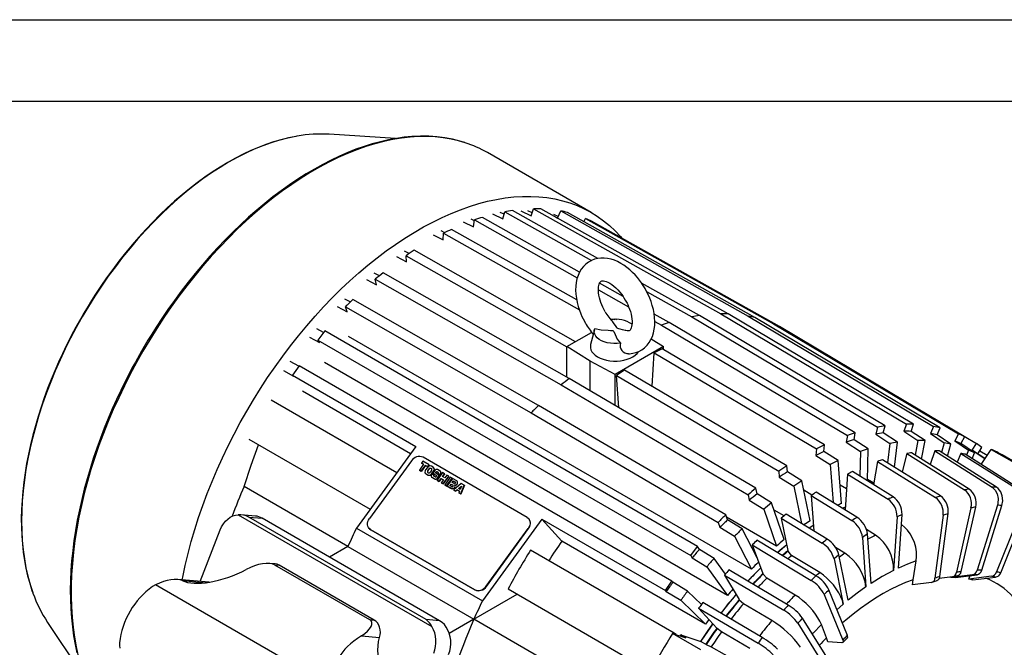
# Model space of a CAD drawing. Header units: inches. Extents: x 0 to 99, y 0 to 76.5.
# Tile 12 of 13: x 55.3 to 82.5, y 59.2 to 76.5. Entities that reach past the tile are written whole.
import ezdxf

# ---------------------------------------------------------------- set-up
doc = ezdxf.new("R2010")
doc.units = ezdxf.units.IN
doc.header["$LTSCALE"] = 9
doc.header["$MEASUREMENT"] = 0
doc.layers.add('TEXT', color=140, linetype='Continuous', lineweight=25)

msp = doc.modelspace()

# ---------------------------------------------------------------- linework, layer by layer
at = {"color": 7, "linetype": 'Continuous'}
msp.add_line((0.0009, 76.5009), (99.0009, 76.5009), dxfattribs=at)
for p, q in [((65.6509, 73.2202), (63.8204, 73.3381)), ((71.0589, 71.1778), (68.1915, 72.8332)), ((69.4001, 71.0857), (69.4696, 71.2834)), ((69.4696, 71.2834), (74.6451, 68.3821)), ((74.8435, 68.3799), (69.6681, 71.2811)), ((70.7388, 69.5351), (68.0544, 71.0451)), ((68.3367, 71.146), (68.6199, 71.004)), ((68.6523, 71.1284), (68.5466, 71.1814)), ((68.6199, 71.004), (68.671, 71.2002)), ((68.671, 71.2002), (71.0669, 69.8552)), ((71.2414, 69.9104), (68.881, 71.2356)), ((69.1151, 71.2275), (69.4001, 71.0857)), ((69.429, 71.1678), (69.3135, 71.2253)), ((70.1505, 71.0669), (70.0288, 71.1273)), ((70.0733, 71.054), (70.1319, 71.0249)), ((70.1319, 71.0249), (70.2187, 71.2207)), ((70.2187, 71.2207), (75.4004, 68.3188)), ((75.5839, 68.2791), (70.4022, 71.181)), ((70.8581, 70.9257), (70.9053, 71.0135)), ((70.9053, 71.0135), (76.0928, 68.1096)), ((67.5233, 70.9239), (67.8047, 70.7814)), ((67.8328, 70.9498), (67.7412, 70.9962)), ((67.8047, 70.7814), (67.8366, 70.9728)), ((67.8366, 70.9728), (70.6754, 69.3759)), ((76.2583, 68.0331), (71.0708, 70.9369)), ((66.689, 70.565), (66.9685, 70.4217)), ((67.0124, 70.621), (66.911, 70.6729)), ((66.9685, 70.4217), (66.9805, 70.6049)), ((66.9805, 70.6049), (70.7325, 68.4893)), ((70.6587, 68.7641), (67.2025, 70.7129)), ((65.6801, 69.9624), (65.9573, 69.8178)), ((66.0294, 70.0444), (65.9021, 70.1107)), ((65.9453, 69.9872), (70.3878, 67.4735)), ((65.9573, 69.8178), (65.9453, 69.9872)), ((70.6255, 67.613), (66.1674, 70.1355)), ((65.2087, 69.4317), (65.0678, 69.5064)), ((70.4499, 66.598), (65.3113, 69.515)), ((64.8499, 69.3271), (65.1253, 69.1812)), ((65.1253, 69.1812), (65.0934, 69.3357)), ((65.0934, 69.3357), (70.232, 66.4188)), ((71.9417, 68.8584), (71.2888, 69.2257)), ((74.0497, 68.3338), (72.4495, 69.2322)), ((71.2601, 69.047), (72.093, 68.5785)), ((72.5891, 69.0006), (73.8398, 68.2984)), ((64.0445, 68.5824), (64.318, 68.4347)), ((64.4043, 68.7085), (64.2544, 68.7894)), ((64.318, 68.4347), (64.2669, 68.5719)), ((64.2669, 68.5719), (69.3985, 65.6487)), ((69.6084, 65.8557), (64.4768, 68.779)), ((73.2162, 68.1415), (72.8006, 68.3753)), ((73.8398, 68.2984), (78.9714, 65.2539)), ((79.1813, 65.2893), (74.0497, 68.3338)), ((74.6451, 68.3821), (79.77, 65.3371)), ((79.9684, 65.3349), (74.8435, 68.3799)), ((75.4004, 68.3188), (80.519, 65.2745)), ((71.6182, 68.2231), (71.5797, 68.2448)), ((71.691, 68.2282), (71.7241, 68.2473)), ((71.7241, 68.2473), (71.7603, 68.2281)), ((72.8184, 68.1705), (72.9983, 68.0692)), ((72.9983, 68.0692), (78.1369, 65.0265)), ((78.3548, 65.0988), (73.2162, 68.1415)), ((80.7026, 65.2347), (75.5839, 68.2791)), ((76.0928, 68.1096), (81.2057, 65.0672)), ((81.3712, 64.9906), (76.2583, 68.0331)), ((63.2776, 67.7408), (63.5493, 67.5913)), ((63.6658, 67.8677), (63.476, 67.9721)), ((63.6963, 67.9095), (63.5112, 67.6557)), ((73.9967, 61.9633), (63.6963, 67.9095)), ((75.4865, 61.3314), (64.351, 67.7598)), ((70.3878, 67.4759), (71.0722, 67.8709)), ((71.1505, 67.9441), (71.043, 67.5356)), ((76.4264, 67.9331), (76.5934, 67.8395)), ((76.5934, 67.8395), (81.7022, 64.7995)), ((63.5112, 67.6557), (73.8115, 61.7095)), ((63.5493, 67.5913), (63.5112, 67.6557)), ((71.0281, 67.0741), (70.3878, 67.4759)), ((70.3878, 66.6333), (70.3878, 67.4759)), ((73.0604, 67.4759), (71.7241, 66.7044)), ((72.7201, 67.6894), (73.0604, 67.4759)), ((73.0604, 67.391), (73.0604, 67.4759)), ((72.7422, 66.3826), (72.8026, 67.3041)), ((72.8026, 67.3041), (77.2809, 64.6586)), ((77.5029, 64.7666), (73.0246, 67.4121)), ((62.9849, 66.9343), (62.7458, 67.0685)), ((62.9917, 66.9436), (62.8082, 66.692)), ((73.2921, 60.9974), (62.9917, 66.9436)), ((74.8299, 60.6083), (63.6944, 67.0368)), ((71.0281, 66.2587), (71.0281, 67.0741)), ((71.7241, 66.7044), (71.0281, 67.0741)), ((62.5623, 66.8169), (62.8324, 66.6653)), ((62.8082, 66.692), (66.2184, 64.7233)), ((62.8082, 66.692), (62.8324, 66.6653)), ((71.7241, 65.8502), (71.7241, 66.7044)), ((71.7598, 66.6819), (76.2457, 64.0409)), ((71.823, 65.7922), (71.7598, 66.6819)), ((76.4677, 64.1892), (71.9819, 66.8303)), ((70.232, 66.4188), (75.3938, 63.3895)), ((75.6117, 63.5687), (70.4499, 66.598)), ((66.0694, 64.519), (63.0823, 66.2433)), ((65.6855, 63.9927), (62.2156, 65.9959)), ((74.7772, 62.8327), (69.6084, 65.8557)), ((69.3985, 65.6487), (74.5673, 62.6256)), ((79.77, 65.3371), (79.7005, 65.1394)), ((79.8989, 65.1372), (79.9684, 65.3349)), ((78.1369, 65.0265), (78.1051, 64.8352)), ((78.323, 64.9074), (78.3548, 65.0988)), ((78.9714, 65.2539), (78.9203, 65.0577)), ((78.9203, 65.0577), (79.3094, 64.8026)), ((79.1302, 65.0931), (79.1813, 65.2893)), ((79.5193, 64.8379), (79.1302, 65.0931)), ((79.7005, 65.1394), (80.087, 64.884)), ((80.2855, 64.8818), (79.8989, 65.1372)), ((80.519, 65.2745), (80.4323, 65.0786)), ((80.4323, 65.0786), (80.8165, 64.8235)), ((80.6158, 65.0389), (80.7026, 65.2347)), ((81.0001, 64.7838), (80.6158, 65.0389)), ((81.2057, 65.0672), (81.1032, 64.8766)), ((61.5979, 64.926), (64.9533, 62.9889)), ((77.4909, 64.5834), (77.5029, 64.7666)), ((78.1051, 64.8352), (78.4968, 64.5806)), ((78.7146, 64.6529), (78.323, 64.9074)), ((79.3094, 64.8026), (79.2483, 64.2663)), ((79.4405, 64.1461), (79.5193, 64.8379)), ((80.087, 64.884), (80.0074, 64.4845)), ((80.1841, 64.3733), (80.2855, 64.8818)), ((80.8165, 64.8235), (80.7407, 64.5551)), ((80.9059, 64.4506), (81.0001, 64.7838)), ((81.1032, 64.8766), (81.4854, 64.6222)), ((81.3712, 64.9906), (81.2688, 64.8001)), ((81.6509, 64.5456), (81.2688, 64.8001)), ((81.5884, 64.6155), (81.7022, 64.7995)), ((66.2184, 64.7233), (64.5726, 62.467)), ((77.2809, 64.6586), (77.2689, 64.4754)), ((77.2689, 64.4754), (77.6632, 64.222)), ((77.8852, 64.33), (77.4909, 64.5834)), ((78.4968, 64.5806), (78.4809, 63.9017)), ((78.694, 63.7695), (78.7146, 64.6529)), ((79.7795, 64.5233), (79.6475, 64.0166)), ((79.7795, 64.5233), (81.3723, 63.5208)), ((81.5035, 63.5429), (79.9107, 64.5454)), ((80.5519, 64.5974), (80.4208, 64.2243)), ((80.5519, 64.5974), (82.138, 63.5944)), ((82.262, 63.593), (80.676, 64.596)), ((81.2758, 64.5302), (81.1673, 64.2853)), ((81.2758, 64.5302), (82.8555, 63.5279)), ((82.9702, 63.5031), (81.3905, 64.5054)), ((81.4854, 64.6222), (81.4328, 64.4786)), ((81.5884, 64.6155), (81.9364, 64.3836)), ((81.5968, 64.6099), (81.5884, 64.6155)), ((81.5898, 64.3789), (81.6509, 64.5456)), ((81.9364, 64.3836), (81.5968, 64.6099)), ((81.74, 64.5145), (81.8512, 64.6944)), ((81.7946, 64.6028), (82.0013, 64.4799)), ((81.8304, 64.2263), (82.1096, 64.6407)), ((82.1096, 64.6407), (82.8891, 64.1907)), ((83.1933, 64.0364), (82.4138, 64.4864)), ((66.0926, 64.3233), (64.9299, 62.7292)), ((66.4297, 64.2292), (66.3122, 64.0681)), ((66.4068, 64.3147), (66.3697, 64.2638)), ((66.3697, 64.2638), (66.4297, 64.2292)), ((66.3697, 64.2638), (66.3728, 64.2603)), ((66.4289, 64.228), (66.3728, 64.2603)), ((66.5794, 64.215), (66.4068, 64.3147)), ((69.2895, 62.7616), (66.4151, 64.421)), ((66.5423, 64.1642), (66.5794, 64.215)), ((66.5825, 64.2116), (66.5454, 64.1607)), ((66.5794, 64.215), (66.5825, 64.2116)), ((77.6632, 64.222), (77.7423, 63.1732)), ((77.9745, 63.1459), (77.8852, 64.33)), ((78.9715, 64.3091), (78.8642, 63.6638)), ((78.9715, 64.3091), (80.5714, 63.3084)), ((80.7076, 63.3536), (79.1077, 64.3542)), ((66.3122, 64.0681), (66.3647, 64.0377)), ((66.3122, 64.0681), (66.3154, 64.0646)), ((66.3679, 64.0343), (66.3154, 64.0646)), ((66.3647, 64.0377), (66.4822, 64.1988)), ((66.3647, 64.0377), (66.3679, 64.0343)), ((66.4854, 64.1954), (66.3679, 64.0343)), ((66.482, 63.9733), (66.4851, 63.9698)), ((66.4822, 64.1988), (66.5423, 64.1642)), ((66.4822, 64.1988), (66.4854, 64.1954)), ((66.5345, 64.1385), (66.485, 64.0707)), ((66.5454, 64.1607), (66.4854, 64.1954)), ((66.4962, 63.9618), (66.5413, 63.9358)), ((66.4994, 63.9583), (66.4962, 63.9618)), ((66.5444, 63.9323), (66.4994, 63.9583)), ((66.5413, 63.9358), (66.5444, 63.9323)), ((66.5423, 64.1642), (66.5454, 64.1607)), ((66.5437, 64.0489), (66.5808, 64.0997)), ((66.5437, 64.0489), (66.5469, 64.0454)), ((66.5469, 64.0454), (66.584, 64.0963)), ((66.5565, 63.9933), (66.549, 63.9976)), ((66.584, 64.0963), (66.5808, 64.0997)), ((66.6484, 64.0607), (66.6113, 64.0099)), ((66.6356, 64.1163), (66.6431, 64.112)), ((66.6356, 64.1163), (66.6387, 64.1128)), ((66.6387, 64.1128), (66.6463, 64.1085)), ((66.6463, 64.1085), (66.6431, 64.112)), ((66.6513, 64.1048), (66.6463, 64.1085)), ((66.6701, 63.9639), (66.6496, 63.9357)), ((66.6959, 64.1478), (66.6509, 64.1738)), ((66.6576, 63.9711), (66.7071, 64.0389)), ((66.6608, 63.9676), (66.6576, 63.9711)), ((66.7102, 64.0354), (66.6608, 63.9676)), ((66.7151, 63.9379), (66.6701, 63.9639)), ((66.7071, 64.0389), (66.7102, 64.0354)), ((66.7089, 63.9294), (66.7151, 63.9379)), ((66.7133, 64.1328), (66.7101, 64.1363)), ((66.7183, 63.9344), (66.7121, 63.9259)), ((66.7122, 63.9648), (66.7154, 63.9613)), ((66.7401, 64.0598), (66.7141, 64.0242)), ((66.7151, 63.9379), (66.7183, 63.9344)), ((66.7209, 63.9578), (66.7796, 63.9239)), ((66.7241, 63.9543), (66.7209, 63.9578)), ((66.7827, 63.9204), (66.7241, 63.9543)), ((66.765, 64.0063), (66.7708, 64.0142)), ((66.765, 64.0063), (66.7682, 64.0028)), ((66.8263, 63.9468), (66.7677, 63.9807)), ((66.7739, 64.0107), (66.7682, 64.0028)), ((66.7708, 64.0142), (66.7739, 64.0107)), ((66.7982, 64.0225), (66.8357, 64.0008)), ((66.7982, 64.0225), (66.8013, 64.019)), ((66.9556, 63.9978), (66.801, 63.7859)), ((66.8388, 63.9973), (66.8013, 64.019)), ((66.8909, 64.0352), (66.811, 64.0813)), ((66.8383, 63.9752), (66.8321, 63.9667)), ((66.8321, 63.9667), (66.8772, 63.9407)), ((66.8321, 63.9667), (66.8353, 63.9632)), ((66.8382, 63.9363), (66.835, 63.9398)), ((66.8803, 63.9372), (66.8353, 63.9632)), ((66.8357, 64.0008), (66.8388, 63.9973)), ((66.8405, 63.9962), (66.8388, 63.9973)), ((66.8772, 63.9407), (66.8977, 63.9689)), ((66.8772, 63.9407), (66.8803, 63.9372)), ((66.9008, 63.9654), (66.8803, 63.9372)), ((66.8977, 63.9689), (66.9008, 63.9654)), ((66.9027, 64.0248), (66.8995, 64.0282)), ((66.951, 63.8891), (67.0082, 63.9675)), ((67.0113, 63.964), (66.955, 63.8868)), ((67.0082, 63.9675), (66.9556, 63.9978)), ((67.0082, 63.9675), (67.0113, 63.964)), ((67.072, 63.9307), (67.0148, 63.8523)), ((67.1245, 63.9004), (67.072, 63.9307)), ((76.2457, 64.0409), (76.2577, 63.8715)), ((76.4797, 64.0199), (76.4677, 64.1892)), ((76.8774, 63.7683), (76.4797, 64.0199)), ((78.142, 63.9585), (78.0771, 62.9675)), ((78.142, 63.9585), (79.2622, 63.2631)), ((79.401, 63.3306), (78.2808, 64.026)), ((66.6477, 63.8764), (66.6509, 63.8729)), ((66.6564, 63.8694), (66.7362, 63.8233)), ((66.6595, 63.8659), (66.6564, 63.8694)), ((66.7394, 63.8198), (66.6595, 63.8659)), ((66.7089, 63.9294), (66.7121, 63.9259)), ((66.7491, 63.8821), (66.7116, 63.9038)), ((66.7362, 63.8233), (66.7394, 63.8198)), ((66.7822, 63.8983), (66.7765, 63.8904)), ((66.7796, 63.9239), (66.7827, 63.9204)), ((66.7844, 63.9193), (66.7827, 63.9204)), ((66.801, 63.7859), (66.8536, 63.7555)), ((66.801, 63.7859), (66.8042, 63.7824)), ((66.8567, 63.7521), (66.8042, 63.7824)), ((66.8071, 63.8447), (66.8332, 63.8804)), ((66.8103, 63.8413), (66.8071, 63.8447)), ((66.8363, 63.877), (66.8103, 63.8413)), ((66.8332, 63.8804), (66.8363, 63.877)), ((66.8536, 63.7555), (66.9108, 63.834)), ((66.8567, 63.7521), (66.8536, 63.7555)), ((66.9139, 63.8305), (66.8567, 63.7521)), ((66.9108, 63.834), (66.9746, 63.7971)), ((66.9108, 63.834), (66.9139, 63.8305)), ((66.9737, 63.796), (66.9139, 63.8305)), ((66.9746, 63.7971), (66.9174, 63.7187)), ((66.9174, 63.7187), (66.9699, 63.6884)), ((66.9174, 63.7187), (66.9205, 63.7152)), ((66.973, 63.6849), (66.9205, 63.7152)), ((67.0148, 63.8523), (66.951, 63.8891)), ((66.9699, 63.6884), (67.1245, 63.9004)), ((66.9699, 63.6884), (66.973, 63.6849)), ((67.1276, 63.8969), (66.973, 63.6849)), ((67.166, 63.8764), (67.0114, 63.6644)), ((67.0114, 63.6644), (67.0639, 63.6341)), ((67.0145, 63.661), (67.0114, 63.6644)), ((67.0671, 63.6306), (67.0145, 63.661)), ((67.0639, 63.6341), (67.2185, 63.8461)), ((67.2217, 63.8426), (67.0671, 63.6306)), ((67.229, 63.8401), (67.0743, 63.6281)), ((67.1245, 63.9004), (67.1276, 63.8969)), ((67.1571, 63.6392), (67.1889, 63.6828)), ((67.1611, 63.6369), (67.192, 63.6793)), ((67.2185, 63.8461), (67.166, 63.8764)), ((67.1889, 63.6828), (67.2431, 63.6515)), ((67.1889, 63.6828), (67.192, 63.6793)), ((67.192, 63.6793), (67.2462, 63.648)), ((67.2185, 63.8461), (67.2217, 63.8426)), ((67.2195, 63.7248), (67.2513, 63.7684)), ((67.2737, 63.6935), (67.2195, 63.7248)), ((67.2545, 63.7649), (67.2235, 63.7225)), ((67.3432, 63.7742), (67.229, 63.8401)), ((67.2513, 63.7684), (67.3055, 63.7371)), ((67.2545, 63.7649), (67.2513, 63.7684)), ((67.2545, 63.7649), (67.3086, 63.7336)), ((67.4715, 63.7003), (67.2614, 63.5201)), ((67.308, 63.7128), (67.2996, 63.7014)), ((67.3086, 63.7336), (67.3055, 63.7371)), ((67.3101, 63.7327), (67.3086, 63.7336)), ((67.3415, 63.6727), (67.3521, 63.6873)), ((67.3447, 63.6693), (67.3415, 63.6727)), ((67.3553, 63.6838), (67.3447, 63.6693)), ((67.3521, 63.6873), (67.3553, 63.6838)), ((67.3577, 63.7616), (67.3546, 63.765)), ((67.5539, 63.6527), (67.4715, 63.7003)), ((76.2577, 63.8715), (76.6553, 63.62)), ((77.1097, 62.6669), (76.8774, 63.7683)), ((78.872, 63.7108), (78.695, 63.813)), ((64.3391, 61.9585), (61.47, 63.6148)), ((67.0639, 63.6341), (67.0671, 63.6306)), ((67.0743, 63.6281), (67.1885, 63.5622)), ((67.0743, 63.6281), (67.0775, 63.6246)), ((67.1917, 63.5587), (67.0775, 63.6246)), ((67.2112, 63.6079), (67.1571, 63.6392)), ((67.1885, 63.5622), (67.1917, 63.5587)), ((67.2456, 63.6272), (67.2372, 63.6158)), ((67.2462, 63.648), (67.2431, 63.6515)), ((67.2477, 63.6471), (67.2462, 63.648)), ((67.2614, 63.5201), (67.3136, 63.49)), ((67.2614, 63.5201), (67.2646, 63.5166)), ((67.3167, 63.4865), (67.2646, 63.5166)), ((67.2814, 63.5903), (67.292, 63.6049)), ((67.2845, 63.5868), (67.2814, 63.5903)), ((67.2951, 63.6014), (67.2845, 63.5868)), ((67.292, 63.6049), (67.2951, 63.6014)), ((67.2933, 63.6509), (67.2948, 63.653)), ((67.2966, 63.6472), (67.2934, 63.6507)), ((67.2948, 63.653), (67.298, 63.6495)), ((67.298, 63.6495), (67.2964, 63.6474)), ((67.3136, 63.49), (67.3517, 63.5224)), ((67.3167, 63.4865), (67.3136, 63.49)), ((67.3548, 63.5189), (67.3167, 63.4865)), ((67.3517, 63.5224), (67.4176, 63.4843)), ((67.3517, 63.5224), (67.3548, 63.5189)), ((67.4171, 63.483), (67.3548, 63.5189)), ((67.3944, 63.5588), (67.4753, 63.6277)), ((67.4375, 63.5338), (67.3944, 63.5588)), ((67.3987, 63.5563), (67.4716, 63.6183)), ((67.4176, 63.4843), (67.3998, 63.4402)), ((67.3998, 63.4402), (67.4545, 63.4086)), ((67.3998, 63.4402), (67.403, 63.4367)), ((67.4577, 63.4052), (67.403, 63.4367)), ((67.4753, 63.6277), (67.4375, 63.5338)), ((67.4545, 63.4086), (67.5539, 63.6527)), ((67.4545, 63.4086), (67.4577, 63.4052)), ((67.5571, 63.6492), (67.4577, 63.4052)), ((67.5539, 63.6527), (67.5571, 63.6492)), ((75.3938, 63.3895), (75.4257, 63.2349)), ((75.6435, 63.4141), (75.6117, 63.5687)), ((76.0438, 63.1645), (75.6435, 63.4141)), ((76.6553, 63.62), (76.8718, 62.5938)), ((77.1591, 63.3805), (76.9315, 63.5119)), ((78.4032, 62.7672), (77.2769, 63.459)), ((78.1154, 63.5517), (77.9361, 63.6552)), ((75.4257, 63.2349), (75.826, 62.9853)), ((76.3942, 62.1511), (76.0438, 63.1645)), ((77.1381, 63.3663), (77.2074, 62.3897)), ((77.1381, 63.3663), (78.2645, 62.6745)), ((75.826, 62.9853), (76.1764, 61.9718)), ((76.3905, 62.8056), (76.1124, 62.9661)), ((77.5788, 62.1638), (76.4474, 62.8519)), ((78.0084, 63.0157), (78.0825, 63.0511)), ((79.6478, 62.8426), (79.5091, 62.7751)), ((79.5509, 61.3643), (79.6478, 62.8426)), ((80.6946, 61.1307), (80.9206, 62.8655)), ((81.5517, 63.0243), (81.1542, 61.2463)), ((81.2854, 61.2684), (81.6829, 63.0464)), ((82.2854, 63.0953), (81.7242, 61.304)), ((81.8482, 61.3026), (82.4094, 63.0939)), ((82.973, 63.0321), (82.2587, 61.2576)), ((82.3734, 61.2328), (83.0877, 63.0073)), ((61.3092, 62.837), (66.6602, 59.7479)), ((61.7841, 62.7993), (61.3795, 62.8355)), ((66.4968, 59.9442), (61.5972, 62.7727)), ((61.5972, 62.7727), (61.9716, 62.7392)), ((66.8712, 59.9107), (61.9716, 62.7392)), ((69.6983, 62.7144), (68.0525, 60.4581)), ((69.3362, 62.7219), (69.329, 62.7298)), ((69.6983, 62.7144), (73.1086, 60.7457)), ((70.2508, 62.1051), (69.6983, 62.7144)), ((74.5673, 62.6256), (74.6184, 62.4885)), ((74.8283, 62.6955), (74.7772, 62.8327)), ((76.1764, 61.9718), (74.8024, 62.765)), ((75.2312, 62.4483), (74.8283, 62.6955)), ((76.3112, 62.7399), (76.4955, 61.8454)), ((76.3112, 62.7399), (77.4427, 62.0518)), ((79.5091, 62.7751), (79.4121, 61.2968)), ((80.7844, 62.8203), (80.5584, 61.0855)), ((60.2572, 60.9946), (60.8101, 62.4194)), ((64.5726, 62.467), (68.0525, 60.4581)), ((64.9214, 62.4592), (64.9286, 62.4513)), ((64.961, 62.4274), (67.8353, 60.7681)), ((64.9682, 62.4195), (64.961, 62.4274)), ((64.9682, 62.4195), (67.8426, 60.7601)), ((68.1578, 60.8657), (69.3206, 62.4598)), ((68.165, 60.8578), (69.3278, 62.4519)), ((69.3206, 62.4598), (69.3278, 62.4519)), ((74.6184, 62.4885), (75.0213, 62.2413)), ((75.6421, 61.6448), (75.2312, 62.4483)), ((77.0781, 62.4733), (77.1959, 62.5521)), ((78.6937, 62.3044), (78.555, 62.2117)), ((78.9185, 62.2728), (78.664, 62.4308)), ((78.7907, 60.938), (78.6937, 62.3044)), ((74.2179, 59.8149), (70.2508, 62.1051)), ((75.0213, 62.2413), (75.4865, 61.3314)), ((77.2699, 61.1525), (75.6395, 62.1333)), ((78.555, 62.2117), (78.6519, 60.8453)), ((64.3391, 61.9585), (63.8315, 61.6655)), ((64.3391, 61.9585), (67.8189, 59.9496)), ((73.3512, 59.5674), (69.3841, 61.8576)), ((73.8115, 61.7095), (73.9967, 61.9633)), ((74.0481, 61.8763), (73.9967, 61.9633)), ((74.4535, 61.6318), (74.0481, 61.8763)), ((75.5083, 62.0039), (75.804, 61.2102)), ((75.5083, 62.0039), (77.1387, 61.0231)), ((76.4983, 61.8314), (76.4955, 61.8454)), ((76.5963, 61.7129), (76.4983, 61.8314)), ((78.0709, 61.7709), (77.8138, 61.9288)), ((62.3327, 61.4785), (62.1795, 61.4922)), ((73.8115, 61.7095), (73.8497, 61.645)), ((73.8497, 61.645), (74.2551, 61.4005)), ((74.7673, 61.1994), (74.4535, 61.6318)), ((77.373, 61.2406), (76.5963, 61.7129)), ((77.9053, 61.7279), (77.7692, 61.6158)), ((77.7692, 61.6158), (78.0261, 60.3686)), ((78.1622, 60.4806), (77.9053, 61.7279)), ((79.9535, 61.0416), (80.0406, 61.565)), ((62.309, 61.4566), (64.9351, 59.9406)), ((62.309, 61.4566), (62.4368, 61.4452)), ((65.0629, 59.9292), (62.4368, 61.4452)), ((74.2551, 61.4005), (74.8299, 60.6083)), ((76.5041, 60.342), (74.867, 61.3155)), ((75.8087, 61.1977), (75.804, 61.2102)), ((60.5017, 60.9727), (59.6405, 61.0497)), ((59.7613, 61.0188), (60.4173, 60.9601)), ((73.1086, 60.7457), (73.2921, 60.9974)), ((73.2921, 60.9974), (73.3163, 60.9707)), ((73.7241, 60.7291), (73.3163, 60.9707)), ((74.743, 61.171), (75.1452, 60.4915)), ((74.743, 61.171), (76.3801, 60.1975)), ((75.9154, 61.0871), (75.8087, 61.1977)), ((76.6955, 60.6179), (75.9154, 61.0871)), ((79.9331, 60.8994), (79.9535, 61.0416)), ((80.4627, 60.9676), (79.9331, 60.8994)), ((80.4814, 60.9714), (80.6148, 61.016)), ((81.0425, 61.1245), (80.6768, 61.0746)), ((81.5974, 61.1809), (81.0006, 61.1014)), ((81.0006, 61.1014), (81.0065, 61.1196)), ((81.1246, 61.1001), (81.7214, 61.1796)), ((81.4902, 61.0599), (81.5294, 61.154)), ((82.1176, 61.1361), (81.4902, 61.0599)), ((81.6049, 61.0351), (82.2323, 61.1113)), ((59.025, 60.9015), (58.9405, 60.8528)), ((63.9735, 58.0448), (59.025, 60.9015)), ((67.8353, 60.7681), (67.8426, 60.7601)), ((68.165, 60.8578), (68.1578, 60.8657)), ((68.7664, 60.7877), (72.7335, 58.4975)), ((73.1328, 60.719), (73.1086, 60.7457)), ((73.1328, 60.719), (73.5405, 60.4775)), ((74.1034, 60.3581), (73.7241, 60.7291)), ((78.1391, 59.5057), (77.6273, 60.7588)), ((67.8189, 59.9496), (69.0185, 60.6421)), ((73.5405, 60.4775), (74.2179, 59.8149)), ((75.7866, 59.4471), (74.1431, 60.4126)), ((75.1515, 60.4809), (75.1452, 60.4915)), ((75.2667, 60.3793), (75.1515, 60.4809)), ((77.4961, 60.6294), (78.0078, 59.3763)), ((74.0284, 60.2553), (74.5303, 59.7018)), ((74.0284, 60.2553), (75.6719, 59.2898)), ((76.05, 59.9135), (75.2667, 60.3793)), ((78.0261, 60.3686), (77.8495, 60.2147)), ((56.0416, 59.8633), (57.0594, 58.3365)), ((64.9351, 59.9406), (65.0629, 59.9292)), ((66.8712, 59.9107), (66.4968, 59.9442)), ((67.8189, 59.9496), (67.1401, 59.5577)), ((70.6881, 58.2933), (67.8189, 59.9496)), ((77.569, 58.9053), (76.8936, 59.9827)), ((74.5382, 59.6931), (74.5303, 59.7018)), ((74.6611, 59.6014), (74.5382, 59.6931)), ((75.4474, 59.1395), (74.6611, 59.6014)), ((76.7696, 59.8381), (77.445, 58.7607)), ((77.5584, 59.4339), (77.4186, 59.8091)), ((64.711, 59.4914), (65.2146, 59.4464)), ((74.0888, 59.1103), (73.3093, 59.5603)), ((73.3093, 59.5603), (73.6772, 59.4392)), ((73.3402, 59.5501), (73.3512, 59.5674)), ((73.4068, 59.5282), (73.3512, 59.5674)), ((73.5198, 59.491), (73.538, 59.5195)), ((73.6772, 59.4392), (73.538, 59.5195)), ((73.538, 59.5195), (74.0863, 59.3389)), ((74.0863, 59.3389), (74.2255, 59.2586)), ((77.5989, 59.3315), (77.5584, 59.4339)), ((77.9806, 59.3032), (77.5989, 59.3315)), ((74.2255, 59.2586), (74.2367, 59.2549)), ((74.2367, 59.2549), (74.3763, 59.1882)), ((74.3763, 59.1882), (75.0919, 58.7799))]:
    msp.add_line(p, q)
at = {"flags": 128}
for points in [[(62.9332, 73.286), (62.8992, 73.28), (62.674, 73.2333), (62.446, 73.1742), (62.2157, 73.1027), (61.9833, 73.0191), (61.7493, 72.9234), (61.5141, 72.8158), (61.2781, 72.6964), (61.0417, 72.5656), (60.8053, 72.4235), (60.5693, 72.2703), (60.3341, 72.1064), (60.1001, 71.9319), (59.8677, 71.7473), (59.6373, 71.5527), (59.4093, 71.3486), (59.1842, 71.1353), (58.9621, 70.9132), (58.7437, 70.6826), (58.5291, 70.4439), (58.3189, 70.1976), (58.1133, 69.944), (57.9127, 69.6836), (57.7175, 69.4169), (57.5279, 69.1442), (57.3444, 68.8661), (57.1671, 68.583), (56.9965, 68.2955), (56.8328, 68.0039), (56.6763, 67.7089), (56.5272, 67.4109), (56.3859, 67.1104), (56.2525, 66.8079), (56.1272, 66.504), (56.0104, 66.1992), (55.9022, 65.8939), (55.8028, 65.5888), (55.7123, 65.2843), (55.6309, 64.9809), (55.5588, 64.6792), (55.496, 64.3797), (55.4427, 64.0829), (55.399, 63.7893), (55.3649, 63.4995), (55.3405, 63.2138), (55.3258, 62.9328), (55.3209, 62.657), (55.3258, 62.3868), (55.3405, 62.1227), (55.3649, 61.8652), (55.399, 61.6147), (55.4427, 61.3716), (55.496, 61.1363), (55.5588, 60.9093), (55.6309, 60.6909), (55.637, 60.6739)], [(67.5678, 73.1091), (67.4285, 73.1526), (67.2236, 73.203), (67.0122, 73.2419), (66.7945, 73.2687), (66.5709, 73.2834), (66.3417, 73.2857), (66.1073, 73.2753), (65.8935, 73.2552), (65.6768, 73.225), (65.4576, 73.1846), (65.2361, 73.1342), (65.0125, 73.0738), (64.7871, 73.0035), (64.5603, 72.9233), (64.3322, 72.8334), (64.1031, 72.7339), (63.8733, 72.6249), (63.643, 72.5066), (63.4126, 72.3791), (63.1823, 72.2425), (62.9523, 72.0971), (62.723, 71.9429), (62.4945, 71.7803), (62.2673, 71.6094), (62.0414, 71.4303), (61.8173, 71.2435), (61.5951, 71.049), (61.3752, 70.8471), (61.1577, 70.6381), (60.9431, 70.4223), (60.7315, 70.2), (60.5232, 69.9715), (60.3187, 69.7372), (60.118, 69.4976), (59.9218, 69.2531), (59.7304, 69.0045), (59.5445, 68.7528), (59.3652, 68.5), (59.1949, 68.2498), (59.0404, 68.0137), (58.9186, 67.8213), (58.8146, 67.6521), (58.6352, 67.3488), (58.4663, 67.049), (58.3982, 66.924), (58.2879, 66.7155), (58.1765, 66.4973), (58.0608, 66.2616), (57.9443, 66.0141), (57.8288, 65.7573), (57.7157, 65.4931), (57.6059, 65.2231), (57.5003, 64.9485), (57.3995, 64.6703), (57.3039, 64.3895), (57.2141, 64.1066), (57.1303, 63.8225), (57.0529, 63.5377), (56.9821, 63.2527), (56.9181, 62.9681), (56.861, 62.6843), (56.8111, 62.4019), (56.7685, 62.1212), (56.7333, 61.8426), (56.7056, 61.5667), (56.6855, 61.2936), (56.673, 61.0239), (56.6681, 60.7579), (56.671, 60.4959), (56.6817, 60.2382), (56.7001, 59.9852), (56.7263, 59.7372), (56.7603, 59.4945), (56.802, 59.2574), (56.8515, 59.0261)], [(67.5783, 73.1059), (67.398, 73.1591), (67.1873, 73.2079), (66.9711, 73.2441), (66.7497, 73.2677), (66.5235, 73.2786), (66.2928, 73.2769), (66.0579, 73.2624), (65.8191, 73.2353), (65.5769, 73.1956), (65.3316, 73.1433), (65.0834, 73.0786), (64.8329, 73.0014), (64.5803, 72.912), (64.326, 72.8104), (64.0704, 72.6968), (63.8139, 72.5714), (63.5568, 72.4343), (63.2995, 72.2858), (63.0424, 72.126), (62.7859, 71.9553), (62.5303, 71.7737), (62.276, 71.5817), (62.0234, 71.3795), (61.7729, 71.1674), (61.5247, 70.9457), (61.2794, 70.7147), (61.0371, 70.4747), (60.7984, 70.2262), (60.5635, 69.9694), (60.3328, 69.7048), (60.1065, 69.4326), (59.8852, 69.1535), (59.669, 68.8676), (59.4582, 68.5755), (59.2533, 68.2776), (59.0545, 67.9743), (58.862, 67.666), (58.6762, 67.3533), (58.4973, 67.0365), (58.3256, 66.7161), (58.1614, 66.3926), (58.0048, 66.0665), (57.8562, 65.7382), (57.7157, 65.4082), (57.5835, 65.077), (57.4598, 64.7451), (57.3448, 64.4129), (57.2387, 64.081), (57.1417, 63.7498), (57.0538, 63.4199), (56.9751, 63.0916), (56.906, 62.7655), (56.8463, 62.4421), (56.7962, 62.1218), (56.7558, 61.805), (56.7251, 61.4923), (56.7042, 61.1841), (56.6931, 60.8809), (56.6918, 60.5831), (56.7004, 60.2911), (56.7187, 60.0054), (56.7469, 59.7263), (56.7847, 59.4543), (56.8323, 59.1898), (56.8895, 58.9332)], [(62.9225, 73.2849), (62.8985, 73.2812), (62.6953, 73.2401), (62.49, 73.189), (62.2828, 73.1279), (62.074, 73.057), (61.8639, 72.9763), (61.6527, 72.8859), (61.4409, 72.7861), (61.2286, 72.677), (61.0162, 72.5586), (60.804, 72.4313), (60.5921, 72.2951), (60.3811, 72.1503), (60.171, 71.9971), (59.9622, 71.8358), (59.7551, 71.6665), (59.5498, 71.4895), (59.3467, 71.3051), (59.1461, 71.1136), (58.9483, 70.9152), (58.7536, 70.7104), (58.5623, 70.4996), (58.3747, 70.2831), (58.1913, 70.0614), (58.0125, 69.8353), (57.839, 69.6058), (57.6717, 69.3745), (57.5128, 69.1449), (57.3681, 68.9268), (57.2527, 68.7462), (57.1569, 68.5914), (57.0408, 68.3975), (56.9848, 68.3015)], [(59.7595, 61.0391), (59.7734, 61.1102), (59.8425, 61.4363), (59.9212, 61.7646), (60.0091, 62.0945), (60.1061, 62.4257), (60.2122, 62.7576), (60.3272, 63.0898), (60.4509, 63.4217), (60.5831, 63.7529), (60.7236, 64.0828), (60.8722, 64.4111), (61.0288, 64.7373), (61.193, 65.0608), (61.3647, 65.3811), (61.5436, 65.6979), (61.7294, 66.0107), (61.9219, 66.319), (62.1207, 66.6223), (62.3256, 66.9202), (62.5364, 67.2123), (62.7526, 67.4982), (62.9739, 67.7773), (63.2002, 68.0494), (63.4309, 68.3141), (63.6658, 68.5709), (63.9045, 68.8194), (64.1468, 69.0594), (64.3921, 69.2904), (64.6403, 69.5121), (64.8908, 69.7242), (65.1434, 69.9264), (65.3977, 70.1184), (65.6533, 70.2999), (65.9098, 70.4707), (66.1669, 70.6305), (66.4242, 70.779), (66.6813, 70.9161), (66.9378, 71.0415), (67.1934, 71.1551), (67.4477, 71.2566), (67.7003, 71.3461), (67.9508, 71.4232), (68.199, 71.488), (68.4443, 71.5403), (68.6865, 71.58), (68.9253, 71.6071), (69.1602, 71.6215), (69.3909, 71.6233), (69.6171, 71.6124), (69.8385, 71.5888), (70.0547, 71.5526), (70.2654, 71.5037), (70.4704, 71.4424), (70.6692, 71.3687), (70.8617, 71.2827), (71.0475, 71.1844), (71.2264, 71.0741), (71.398, 70.952), (71.5623, 70.8181), (71.7188, 70.6728), (71.8675, 70.5161), (71.9106, 70.4668)], [(72.5481, 69.0767), (72.4778, 69.1904), (72.4471, 69.2356), (72.3942, 69.3084), (72.3365, 69.3808), (72.272, 69.4546), (72.202, 69.527), (72.1271, 69.5965), (72.048, 69.6617), (71.9652, 69.7216), (71.8792, 69.7753), (71.7904, 69.8218), (71.6995, 69.8604), (71.6072, 69.8903), (71.5142, 69.9106), (71.4213, 69.921), (71.3295, 69.921), (71.2395, 69.9102), (71.1521, 69.8886), (71.0681, 69.8559), (70.9883, 69.8119), (70.9136, 69.7565), (70.8452, 69.6897), (70.7839, 69.6111), (70.7364, 69.5311), (70.6972, 69.4435), (70.6666, 69.3487), (70.6451, 69.2479), (70.6328, 69.1422), (70.6298, 69.0332), (70.6356, 68.9221), (70.6497, 68.81), (70.6716, 68.6982), (70.7004, 68.5881), (70.7349, 68.4819), (70.7718, 68.3857), (70.8054, 68.3086), (70.8387, 68.2394), (70.9001, 68.1253)], [(71.4457, 68.4403), (71.398, 68.5292), (71.3803, 68.5662), (71.3534, 68.6277), (71.3291, 68.6911), (71.307, 68.7581), (71.2887, 68.8259), (71.2746, 68.893), (71.2651, 68.9576), (71.2603, 69.0186), (71.26, 69.0746), (71.2637, 69.1248), (71.2709, 69.1682), (71.2805, 69.2044), (71.2917, 69.2331), (71.3033, 69.2545), (71.3143, 69.2693), (71.3244, 69.2789), (71.3361, 69.2858), (71.3514, 69.2903), (71.3716, 69.2923), (71.3991, 69.2909), (71.4338, 69.2845), (71.4752, 69.2718), (71.5221, 69.2519), (71.5735, 69.2244), (71.628, 69.189), (71.6845, 69.1459), (71.7415, 69.0959), (71.7974, 69.04), (71.8499, 68.9807), (71.897, 68.9214), (71.9295, 68.8767), (71.9633, 68.8263), (72.0026, 68.7618)], [(72.0947, 67.281), (72.1187, 67.2811), (72.2087, 67.2918), (72.2961, 67.3134), (72.3801, 67.3462), (72.4599, 67.3901), (72.5346, 67.4455), (72.6031, 67.5123), (72.6643, 67.591), (72.7118, 67.6709), (72.7511, 67.7586), (72.7817, 67.8533), (72.8032, 67.9542), (72.8154, 68.0598), (72.8184, 68.1688), (72.8127, 68.28), (72.7985, 68.392), (72.7766, 68.5038), (72.7478, 68.6139), (72.7133, 68.7201), (72.6764, 68.8163), (72.6428, 68.8934), (72.6096, 68.9627), (72.5481, 69.0767)], [(72.0026, 68.7618), (72.0502, 68.6728), (72.068, 68.6358), (72.0948, 68.5743), (72.1192, 68.5109), (72.1412, 68.4439), (72.1596, 68.3761), (72.1737, 68.3091), (72.1832, 68.2444), (72.1879, 68.1834), (72.1882, 68.1274), (72.1845, 68.0773), (72.1774, 68.0338), (72.1677, 67.9976), (72.1565, 67.9689), (72.1449, 67.9475), (72.1339, 67.9327), (72.1239, 67.9232), (72.1122, 67.9163), (72.0969, 67.9117), (72.0767, 67.9097), (72.0491, 67.9111), (72.0144, 67.9175), (71.998, 67.9226)], [(56.9848, 68.3015), (56.8214, 68.0104), (56.7587, 67.8941), (56.6568, 67.6996), (56.5547, 67.4967), (56.4493, 67.2779), (56.3438, 67.0485), (56.2399, 66.8108), (56.1388, 66.5664), (56.0414, 66.317), (55.9484, 66.0636), (55.8606, 65.8073), (55.7782, 65.5488), (55.7018, 65.2888), (55.6316, 65.0281), (55.5679, 64.7672), (55.511, 64.5067), (55.461, 64.2471), (55.4182, 63.989), (55.3825, 63.7326), (55.3543, 63.4786), (55.3334, 63.2273), (55.3202, 62.9791), (55.3145, 62.7345), (55.3164, 62.4937), (55.3261, 62.2572), (55.3434, 62.0253), (55.3685, 61.7983), (55.4012, 61.5766), (55.4417, 61.3604), (55.4899, 61.1501), (55.5457, 60.9459), (55.6092, 60.7481), (55.633, 60.6842)], [(71.9973, 67.9203), (71.924, 67.9428), (71.8575, 67.9601), (71.8242, 67.9686), (71.792, 67.9788), (71.7775, 67.9871), (71.7655, 68.0002), (71.7305, 68.0607), (71.6698, 68.142), (71.6587, 68.1517)], [(71.8659, 67.569), (71.7751, 67.5601), (71.6831, 67.5597), (71.5921, 67.5676), (71.5044, 67.5838), (71.4223, 67.6077), (71.3477, 67.6389), (71.2826, 67.6765), (71.2286, 67.7195), (71.1871, 67.7669), (71.1591, 67.8176), (71.1454, 67.8701), (71.1462, 67.9232), (71.1615, 67.9756)], [(71.1615, 67.9756), (71.3346, 67.9445), (71.5242, 67.9289), (71.5908, 67.9258), (71.624, 67.9237), (71.6562, 67.9183), (71.6708, 67.9101), (71.6827, 67.8935), (71.7177, 67.8067), (71.7785, 67.6858), (71.8659, 67.569)], [(71.043, 67.5356), (71.0369, 67.5042), (71.0369, 67.4475), (71.0509, 67.3913), (71.0786, 67.3369), (71.1194, 67.2852), (71.1726, 67.2375), (71.2369, 67.1946)], [(71.2369, 67.1946), (71.3112, 67.1574), (71.3939, 67.1268), (71.4833, 67.1032), (71.5777, 67.0872), (71.675, 67.0791), (71.7733, 67.0791), (71.8706, 67.0872), (71.9649, 67.1032), (72.0543, 67.1268), (72.137, 67.1574), (72.2113, 67.1946), (72.2757, 67.2375), (72.3288, 67.2852), (72.3697, 67.3369), (72.3728, 67.3419)], [(61.47, 63.6148), (61.6639, 64.2064), (61.8694, 64.7692)], [(66.4994, 63.9583), (66.488, 63.9669), (66.4851, 63.9698)], [(66.7241, 63.9543), (66.7171, 63.9595), (66.7154, 63.9613)], [(66.6595, 63.8659), (66.6526, 63.8711), (66.6509, 63.8729)], [(82.138, 63.5944), (82.221, 63.5171), (82.2792, 63.4087), (82.3062, 63.2814), (82.299, 63.1495), (82.2854, 63.0953)], [(82.4094, 63.0939), (82.4314, 63.2232), (82.4189, 63.3544), (82.3734, 63.4725), (82.3, 63.5644), (82.262, 63.593)], [(78.0045, 63.0138), (78.0411, 63.0315), (78.0825, 63.0511)], [(60.8101, 62.4194), (60.8493, 62.5054), (60.8973, 62.5844), (60.9531, 62.6547), (61.0158, 62.715), (61.084, 62.7642), (61.1566, 62.8014), (61.2321, 62.8258), (61.3092, 62.837)], [(64.961, 62.4274), (64.9293, 62.4512), (64.9044, 62.4817), (64.8873, 62.5178), (64.8786, 62.5581), (64.8787, 62.601), (64.8876, 62.645), (64.9048, 62.6883), (64.9299, 62.7292)], [(69.2895, 62.7616), (69.3212, 62.7379), (69.3461, 62.7074), (69.3632, 62.6713), (69.3718, 62.631), (69.3717, 62.588), (69.3629, 62.544), (69.3456, 62.5008), (69.3206, 62.4598)], [(64.9286, 62.4513), (64.9365, 62.4432), (64.9682, 62.4195)], [(77.0752, 62.4714), (77.0994, 62.4878), (77.1959, 62.5521)], [(80.0406, 61.565), (80.0521, 61.6864), (80.0475, 61.8134), (80.0269, 61.9425), (79.9909, 62.0701), (79.9404, 62.1924), (79.8771, 62.3061), (79.8025, 62.4077), (79.719, 62.4947), (79.6295, 62.5626)], [(76.2043, 61.7958), (76.4007, 61.9627), (76.4611, 62.0124)], [(76.2055, 61.7968), (76.2728, 61.8551), (76.4611, 62.0124)], [(76.4895, 61.622), (76.5268, 61.654), (76.5963, 61.7129)], [(80.0406, 61.565), (79.7967, 61.4724), (79.5509, 61.3643)], [(62.4368, 61.4452), (62.3836, 61.4685), (62.3327, 61.4785)], [(75.3912, 61.0064), (75.5913, 61.2161), (75.7446, 61.3697)], [(77.2697, 61.1527), (77.3039, 61.1821), (77.373, 61.2406)], [(78.0261, 60.3686), (77.9987, 60.4675), (77.9563, 60.5728), (77.9001, 60.6814), (77.8317, 60.7902), (77.753, 60.8962), (77.6662, 60.9963), (77.5738, 61.0877), (77.4785, 61.1679), (77.373, 61.2406)], [(79.4121, 61.2968), (79.1014, 61.1289), (78.7907, 60.938)], [(79.9535, 61.0416), (79.748, 60.9637), (79.541, 60.8737), (79.333, 60.772), (79.1246, 60.6585), (78.916, 60.5338), (78.7079, 60.3979), (78.5007, 60.2512), (78.2948, 60.094), (78.0907, 59.9267), (77.9997, 59.8484)], [(78.6519, 60.8453), (78.4062, 60.6696), (78.1622, 60.4806)], [(77.4186, 59.8091), (77.3794, 59.8975), (77.3257, 59.9924), (77.2587, 60.0913), (77.1805, 60.1912), (77.0931, 60.2895), (76.9993, 60.3832), (76.9015, 60.4697), (76.8027, 60.5467), (76.6955, 60.6179)], [(65.2146, 59.4464), (65.2299, 59.5167), (65.2349, 59.5887), (65.2294, 59.6602), (65.2137, 59.7287), (65.1881, 59.7918), (65.1536, 59.8474), (65.1114, 59.8937), (65.0629, 59.9292)], [(67.1217, 58.9757), (67.1523, 59.0705), (67.172, 59.1693), (67.1805, 59.2701), (67.1777, 59.3707), (67.1634, 59.4692), (67.1381, 59.5636), (67.1023, 59.6518), (67.0567, 59.7322), (67.0022, 59.8031), (66.94, 59.863), (66.8712, 59.9107)], [(74.0863, 59.3389), (74.2721, 59.6137), (74.4205, 59.8229)], [(77.4186, 59.8091), (77.1888, 59.5704), (77.1671, 59.5464)], [(65.5443, 58.3475), (65.4649, 58.406), (65.3927, 58.4774), (65.3289, 58.5605), (65.2745, 58.6539), (65.2307, 58.756), (65.198, 58.865), (65.177, 58.979), (65.1681, 59.0962), (65.1715, 59.2145), (65.1871, 59.3319), (65.2146, 59.4464)], [(78.0078, 59.3763), (78.0174, 59.3382), (78.0104, 59.3128), (77.9877, 59.303), (77.9806, 59.3032)], [(78.0094, 59.3106), (78.1195, 59.4206), (78.1401, 59.4401)], [(78.139, 59.4411), (78.1485, 59.4605), (78.1427, 59.4961), (78.1391, 59.5057)], [(58.0257, 59.3002), (58.0256, 59.2305), (58.038, 59.1569)]]:
    msp.add_lwpolyline(points, dxfattribs=at)
for centre, radius, start, end in [((63.5967, 69.5672), 3.7776, 86.60387, 100.11565), ((66.5824, 70.0408), 3.2228, 60.04616, 72.00008), ((69.524, 67.2411), 4.0426, 87.95798, 90.77086), ((69.9149, 65.074), 6.2542, 107.30624, 109.40908), ((69.6044, 66.2975), 4.9908, 98.33483, 100.77908), ((69.5863, 67.8539), 3.4257, 76.2211, 79.36233), ((69.6721, 68.1295), 3.1366, 63.51538, 66.84678), ((70.4959, 63.6598), 7.7842, 115.02988, 116.84724), ((71.5267, 61.8742), 9.8474, 122.97279, 124.52649), ((72.5786, 60.4599), 11.6107, 128.74945, 130.14156), ((73.681, 59.2362), 13.2582, 133.96511, 135.23936), ((72.6654, 69.1264), 1.3995, 209.35949, 224.07648), ((74.7802, 63.3542), 5.0329, 98.34506, 100.76885), ((74.6991, 64.3057), 4.0767, 87.96975, 90.75909), ((74.7619, 64.9237), 3.4546, 76.23425, 79.34919), ((72.6406, 69.1116), 2.0005, 209.53806, 220.37886), ((71.7329, 67.4067), 0.825, 56.44774, 99.29629), ((75.0933, 62.1204), 6.3069, 107.31504, 109.40029), ((74.8484, 65.2016), 3.1631, 63.52932, 66.83284), ((72.0861, 67.5108), 0.2278, 165.213, 272.17589), ((76.3431, 60.3075), 7.8413, 115.0365, 116.84062), ((77.3814, 58.5089), 9.9197, 122.97845, 124.52082), ((77.7795, 57.4673), 11.7087, 128.75528, 130.13573), ((78.8911, 56.2332), 13.3701, 133.97044, 135.23402), ((79.8244, 61.2948), 4.0426, 87.95798, 90.77086), ((80.2153, 59.1278), 6.2542, 107.30624, 109.40908), ((79.8345, 60.2693), 4.875, 98.3058, 100.80811), ((79.9048, 60.3512), 4.9908, 98.33483, 100.77908), ((79.7559, 61.1909), 3.9488, 87.92456, 90.80427), ((79.8167, 61.7896), 3.3462, 76.18379, 79.39965), ((79.8867, 61.9076), 3.4257, 76.2211, 79.36233), ((79.9724, 62.1832), 3.1366, 63.51538, 66.84678), ((80.7963, 57.7135), 7.7842, 115.02988, 116.84724), ((80.1377, 59.0742), 6.109, 107.28126, 109.43407), ((80.2209, 60.0295), 4.8593, 98.30175, 100.81216), ((80.1426, 60.9483), 3.9361, 87.91991, 90.80893), ((80.2033, 61.5449), 3.3354, 76.17859, 79.40484), ((79.9005, 62.0587), 3.0638, 63.47581, 66.88635), ((79.9697, 62.1846), 3.1368, 53.14261, 56.4739), ((80.7053, 57.6928), 7.6035, 115.00829, 116.86884), ((80.5232, 58.8383), 6.0894, 107.27778, 109.43755), ((80.6485, 59.7623), 4.8396, 98.7693, 100.3446), ((80.5705, 60.6774), 3.9201, 88.45796, 90.27087), ((80.6308, 61.2717), 3.3217, 76.77944, 78.804), ((80.2868, 61.8132), 3.054, 63.4703, 66.89186), ((80.8402, 61.7601), 3.1479, 60.00751, 66.21789), ((66.3109, 64.1838), 0.259, 66.28148, 147.42207), ((81.0889, 57.4614), 7.579, 115.00528, 116.87184), ((80.9496, 58.5758), 6.0649, 107.68003, 109.03529), ((66.5386, 64.0212), 0.0729, 137.24604, 234.51816), ((66.6133, 64.0882), 0.0935, 66.28148, 147.42207), ((66.5689, 64.0256), 0.0343, 137.24604, 234.51816), ((66.574, 64.0215), 0.0362, 138.6011, 213.77696), ((66.5789, 64.0214), 0.0935, 246.28148, 327.42207), ((66.582, 64.0179), 0.0935, 246.28148, 327.42207), ((66.5742, 64.0336), 0.044, 246.28148, 327.42207), ((66.6179, 64.076), 0.044, 66.28148, 147.42207), ((66.6211, 64.0726), 0.044, 66.28148, 147.42207), ((66.6822, 63.9055), 0.0444, 137.24604, 234.51816), ((66.6232, 64.084), 0.0343, 317.24604, 54.51816), ((66.6535, 64.0884), 0.0729, 317.24604, 54.51816), ((66.7467, 63.994), 0.0444, 137.24604, 234.51816), ((66.6504, 64.086), 0.0784, 319.76598, 36.6576), ((66.7881, 64.0292), 0.057, 66.28148, 147.42207), ((66.7776, 63.9946), 0.0172, 137.24604, 234.51816), ((66.782, 63.9908), 0.0183, 138.92375, 209.45108), ((66.7893, 64.0023), 0.022, 66.28148, 147.42207), ((66.7925, 63.9989), 0.022, 66.28148, 147.42207), ((66.8005, 63.9106), 0.0444, 317.24604, 54.51816), ((66.8257, 63.9868), 0.0172, 317.24604, 54.51816), ((66.7999, 63.9078), 0.0478, 319.76598, 36.6576), ((66.8651, 63.999), 0.0444, 317.24604, 54.51816), ((66.8644, 63.9962), 0.0478, 319.76598, 36.6576), ((81.8271, 55.928), 9.8474, 122.97279, 124.52649), ((81.7121, 55.9487), 9.6188, 122.95433, 124.54495), ((81.5131, 57.2044), 7.5486, 115.35293, 116.52419), ((66.7215, 63.9177), 0.0172, 137.24604, 234.51816), ((66.7259, 63.9139), 0.0183, 138.92375, 209.45108), ((66.7592, 63.8754), 0.057, 246.28148, 327.42207), ((66.7623, 63.8719), 0.057, 246.28148, 327.42207), ((66.7579, 63.9022), 0.022, 246.28148, 327.42207), ((66.7696, 63.9099), 0.0172, 317.24604, 54.51816), ((67.2821, 63.7126), 0.0208, 246.28148, 327.42207), ((67.3028, 63.699), 0.0468, 260.14118, 325.78927), ((67.306, 63.6956), 0.0468, 260.14118, 325.78927), ((67.296, 63.7239), 0.0163, 317.24604, 54.51816), ((67.3094, 63.7268), 0.0582, 317.24604, 54.51816), ((67.3075, 63.7242), 0.0626, 319.76598, 36.6576), ((82.0925, 55.7229), 9.5879, 122.95176, 124.54752), ((75.9025, 57.2811), 15.7612, 156.30592, 159.53272), ((67.2185, 63.6305), 0.0746, 246.28148, 327.42207), ((67.2217, 63.627), 0.0746, 246.28148, 327.42207), ((67.2196, 63.627), 0.0208, 246.28148, 327.42207), ((67.2336, 63.6383), 0.0163, 317.24604, 54.51816), ((67.2645, 63.6286), 0.0364, 319.16174, 37.62253), ((67.2676, 63.6252), 0.0364, 319.16174, 37.62253), ((82.879, 54.5136), 11.6107, 128.74945, 130.14156), ((82.7396, 54.5671), 11.3413, 128.73291, 130.1581), ((82.5127, 55.4728), 9.5495, 123.24897, 124.25031), ((82.2342, 58.8018), 4.797, 98.76231, 100.35159), ((81.0833, 63.1357), 0.4815, 346.62349, 53.11922), ((81.2297, 63.1633), 0.4681, 345.5429, 54.19982), ((82.1569, 59.7088), 3.8856, 88.44992, 90.27892), ((83.1167, 54.3458), 11.3047, 128.73061, 130.1604), ((80.6608, 57.3433), 6.3943, 114.84182, 115.88066), ((82.613, 56.5506), 7.5023, 115.34932, 116.52781), ((78.9456, 62.7965), 0.5639, 357.82557, 55.83631), ((79.0865, 62.8651), 0.5618, 357.70452, 55.95737), ((82.5327, 57.6258), 6.0115, 107.67402, 109.04131), ((80.2688, 62.8858), 0.5198, 352.76498, 54.39227), ((80.4155, 62.9355), 0.51, 352.10608, 55.05117), ((83.5328, 54.1012), 11.2596, 128.99691, 129.8941), ((82.6661, 57.3776), 5.7588, 107.64402, 109.0713), ((82.3802, 58.5042), 4.5954, 98.72745, 100.38646), ((82.3061, 59.3731), 3.7223, 88.40979, 90.31904), ((61.3322, 62.2624), 0.5751, 62.55588, 92.29273), ((61.7427, 62.3476), 0.4536, 59.69697, 84.7582), ((69.1707, 62.5919), 0.2104, 318.28778, 38.1358), ((83.9813, 53.2899), 13.2582, 133.96511, 135.23936), ((83.8164, 53.3718), 12.9505, 133.94997, 135.25449), ((81.5494, 55.7826), 8.1917, 122.81777, 124.25016), ((83.6065, 54.8296), 9.491, 123.24588, 124.25339), ((77.9202, 62.1358), 0.6393, 6.81781, 57.41514), ((78.0529, 62.2247), 0.6458, 7.08704, 57.14591), ((79.248, 55.4193), 16.28, 154.34783, 156.31721), ((84.19, 53.1543), 12.9088, 133.94786, 135.2566), ((81.0916, 54.395), 13.303, 144.57922, 147.37582), ((84.6018, 52.9145), 12.8573, 134.19162, 135.01285), ((82.4474, 54.5717), 9.6999, 128.61232, 130.27869), ((84.6204, 53.4664), 11.1905, 128.99414, 129.89687), ((77.0583, 61.4237), 0.7364, 15.12367, 58.53783), ((77.1802, 61.525), 0.753, 15.62681, 58.03469), ((81.9359, 56.2578), 6.7294, 116.64085, 118.70305), ((78.2749, 61.3344), 1.1379, 358.10348, 55.55735), ((82.2499, 53.7163), 15.2252, 147.6748, 152.3252), ((84.8023, 52.4498), 14.3008, 138.76395, 139.98501), ((82.9297, 54.1687), 10.0165, 129.96795, 131.13449), ((82.9133, 54.178), 9.9863, 129.96904, 131.07654), ((82.8003, 54.8495), 8.383, 124.34478, 125.61667), ((77.3589, 60.6789), 1.3037, 7.3348, 56.89724), ((85.1728, 52.2353), 14.2547, 138.76198, 139.98698), ((83.3732, 53.5445), 11.0831, 133.91819, 135.36464), ((85.5806, 51.9991), 14.1978, 138.99014, 139.75883), ((83.7022, 53.2741), 11.3518, 134.50765, 137.06616), ((83.9229, 53.1154), 11.4648, 135.08544, 137.067), ((81.0145, 61.2622), 0.1406, 281.49491, 353.49193), ((81.8117, 57.7421), 3.5653, 98.48776, 100.62615), ((81.1379, 61.2915), 0.1494, 283.90308, 351.08376), ((81.567, 61.3392), 0.1611, 280.86747, 347.39504), ((81.6837, 61.3454), 0.17, 282.81602, 345.4465), ((81.7542, 58.4162), 2.8879, 88.13396, 90.59487), ((82.0871, 61.3141), 0.1806, 279.71926, 341.76122), ((82.1953, 61.2968), 0.1892, 281.26885, 340.21163), ((81.7987, 58.854), 2.4472, 76.41762, 79.16581), ((85.5547, 51.8508), 15.2627, 143.30729, 144.47648), ((83.8956, 53.1348), 11.4197, 135.08535, 137.03198), ((83.8911, 53.1367), 11.2614, 135.09076, 136.8546), ((86.1527, 52.0142), 12.7442, 134.18797, 135.01649), ((76.6727, 60.2411), 0.9103, 25.24639, 59.21319), ((76.7799, 60.3487), 0.9414, 25.82435, 58.63523), ((80.4388, 61.0848), 0.1196, 281.49398, 0.30865), ((82.0335, 56.8681), 4.4679, 107.43781, 109.27752), ((80.5714, 61.1344), 0.1232, 290.10983, 358.27652), ((81.0333, 58.4584), 2.6433, 88.02005, 90.70879), ((81.6841, 57.7146), 3.4697, 98.4583, 100.65561), ((81.074, 58.8591), 2.2399, 76.29042, 79.29302), ((81.6282, 58.3706), 2.8105, 88.10006, 90.62878), ((81.1705, 59.1176), 2.1214, 42.97033, 67.94798), ((81.6715, 58.7967), 2.3816, 76.37976, 79.20367), ((59.1766, 61.934), 3.7572, 199.59653, 213.44541), ((60.2439, 59.039), 2.2336, 125.70032, 173.28333), ((67.9395, 61.0052), 0.259, 246.28148, 327.42207), ((67.9467, 60.9973), 0.259, 246.28148, 327.42207), ((85.9228, 51.6382), 15.2136, 143.3054, 144.47837), ((84.2425, 52.7346), 12.2716, 139.04153, 140.08697), ((86.134, 52.0019), 12.2085, 134.16979, 135.03467), ((82.7279, 53.4104), 16.28, 154.34783, 156.31721), ((86.3276, 51.4044), 15.1529, 143.52386, 144.25991), ((84.6012, 52.4702), 12.5581, 139.44339, 142.46958), ((84.6288, 52.4478), 12.5936, 139.44766, 142.46218), ((84.7694, 52.3668), 12.595, 139.82889, 142.46978), ((84.7507, 52.3776), 12.5621, 139.82993, 142.45007), ((84.6313, 52.7078), 11.2048, 135.09309, 136.84152), ((84.7409, 52.3829), 12.3977, 139.83527, 142.35338), ((87.123, 51.1069), 14.0729, 138.98673, 139.76224), ((75.761, 59.1358), 1.229, 34.85031, 59.75021), ((75.8454, 59.2375), 1.286, 35.41069, 59.18983), ((66.1316, 59.4742), 0.5953, 27.37402, 52.14932), ((81.1505, 54.0378), 14.5835, 156.08515, 168.10372), ((84.8914, 52.2224), 13.0985, 143.87889, 144.57424), ((85.4773, 51.9574), 12.3359, 139.83747, 142.3455), ((74.7576, 57.7362), 2.532, 34.67199, 59.30823), ((87.0634, 51.1327), 13.4814, 138.96971, 139.77925), ((65.9209, 59.3263), 0.8511, 338.35055, 29.69181), ((85.1458, 52.0601), 13.2399, 144.10356, 146.64913), ((85.2939, 51.9737), 13.2506, 144.32228, 146.64854), ((85.274, 51.9853), 13.2162, 144.3233, 146.62954), ((85.258, 51.9948), 13.0443, 144.32847, 146.53305), ((87.1073, 50.9121), 16.2843, 147.9217, 152.07829), ((87.8634, 50.5175), 15.0196, 143.5206, 144.26317), ((74.6995, 57.5945), 2.148, 45.46396, 59.59543), ((84.0857, 52.9518), 9.199, 135.19897, 136.94016), ((84.7239, 52.6975), 9.4716, 134.04484, 135.15963), ((74.6542, 57.5278), 2.0348, 45.06865, 59.99073)]:
    msp.add_arc(centre, radius, start, end)
for centre, major_axis, start_param, end_param in [((61.7523, 61.1352), (0.6136, 0.261), 0.2940388, 1.7646677), ((61.0219, 61.7689), (1.4112, 0.6004), 3.4659391, 4.9062604), ((59.2132, 60.6926), (0.6136, 0.261), 0.3243465, 1.7083389), ((64.3783, 59.6192), (0.6136, 0.261), 5.1065952, 6.5772241), ((65.4761, 59.1976), (1.4112, 0.6004), 1.9650026, 3.4053238)]:
    msp.add_ellipse(centre, major_axis=major_axis, ratio=0.4025124, start_param=start_param, end_param=end_param)
at = {"layer": 'TEXT'}
msp.add_line((2.25, 74.25), (96.75, 74.25), dxfattribs=at)

doc.saveas('drawing.dxf')
